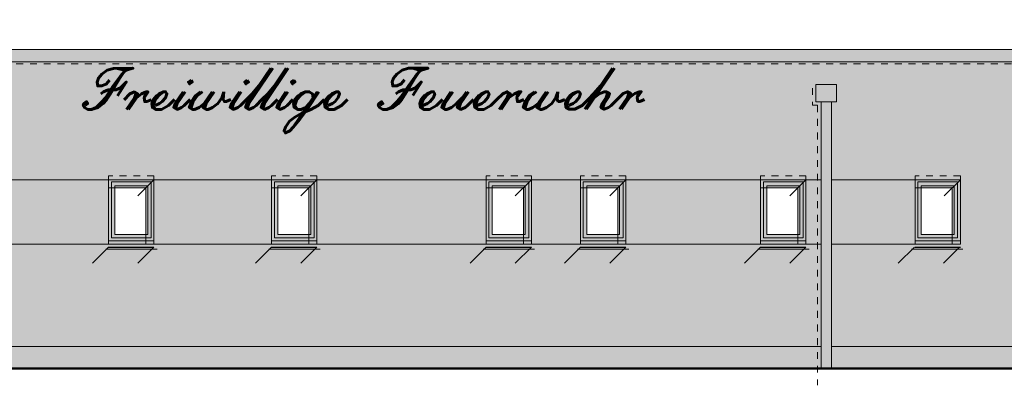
# Model space of a CAD drawing. Header units: metres. Extents: x 1169 to 1496, y -112 to 50.
# Tile 198 of 256: x 1361.76 to 1376.1, y -32.78 to -27.45. Entities that reach past the tile are written whole.
import ezdxf

# ---------------------------------------------------------------- set-up
doc = ezdxf.new("R2010")
doc.units = ezdxf.units.M
doc.header["$XCLIPFRAME"] = 2
for name, pattern in [('AUSGEZOGEN', [0]), ('PUNKT2_S9', [0.0015, 0, -0.0015]), ('VERDECKT2_S2', [0.15, 0.1, -0.05])]:
    doc.linetypes.add(name, pattern=pattern)
for name, color, linetype, lineweight in [('XR$2$Ansicht', 1, 'AUSGEZOGEN', 50), ('XR$2$Design', 4, 'AUSGEZOGEN', 13), ('XR$2$Filling', 4, 'AUSGEZOGEN', 13), ('XR$2$Türen', 3, 'AUSGEZOGEN', 18), ('XR$2$Wegeflächen', 4, 'AUSGEZOGEN', 13), ('XR$3$Ansicht', 1, 'AUSGEZOGEN', 50), ('XR$3$Muster', 4, 'AUSGEZOGEN', 13), ('XR$3$Möblierung', 4, 'AUSGEZOGEN', 13), ('XR$4$Ansicht', 1, 'AUSGEZOGEN', 50), ('XR$4$Muster', 4, 'AUSGEZOGEN', 13), ('XR$4$Möblierung', 4, 'AUSGEZOGEN', 13), ('XR$5$Möblierung', 4, 'AUSGEZOGEN', 13), ('XR$5$STANDARD_1', 7, 'AUSGEZOGEN', 25)]:
    doc.layers.add(name, color=color, linetype=linetype, lineweight=lineweight)
doc.styles.add('SCRIPTC', font='scriptc_.ttf')
picture_1 = doc.add_image_def('image1.tif', size_in_pixel=(512, 512))

msp = doc.modelspace()

# ---------------------------------------------------------------- hatches: boundary and pattern name
at = {"layer": 'XR$3$Muster', "linetype": 'AUSGEZOGEN', "lineweight": 13, "transparency": 33554687}
msp.add_hatch(color=252, dxfattribs=at).paths.add_polyline_path([(1373.3581, -28.6438), (1373.6581, -28.6438), (1373.6581, -28.3938), (1373.3581, -28.3938)])
h = msp.add_hatch(color=7, dxfattribs=at)
h.set_gradient(color1=(199, 199, 199), color2=(48, 48, 48), one_color=1, name='INVCYLINDER')
h.paths.add_polyline_path([(1373.4331, -32.5331), (1373.5831, -32.5331), (1373.5831, -28.6438), (1373.4331, -28.6438)], flags=0)
at = {"layer": 'XR$3$Möblierung', "linetype": 'AUSGEZOGEN', "lineweight": 13, "true_color": 0x9f9d98, "transparency": 33554687}
msp.add_hatch(color=253, dxfattribs=at).paths.add_polyline_path([(1387.0881, -28.0604), (1387.0881, -27.8831), (1359.8411, -27.8831), (1356.6825, -27.8844), (1356.6825, -28.0604)])
at = {"layer": 'XR$4$Muster', "linetype": 'AUSGEZOGEN', "lineweight": 13, "transparency": 33554687}
msp.add_hatch(color=250, dxfattribs=at).paths.add_polyline_path([(1373.3065, -28.4455), (1373.3581, -28.3938), (1373.3581, -28.6438), (1373.4331, -28.6438), (1373.4331, -32.5331), (1373.3815, -32.5331), (1373.3815, -28.6955), (1373.3065, -28.6955)], flags=16)
for points in [[(1360.5296, -32.2131), (1360.5296, -32.2531), (1373.3815, -32.2531), (1373.3815, -32.2131)], [(1373.5831, -32.2131), (1373.5831, -32.2531), (1378.4281, -32.2531), (1378.4281, -32.2131)]]:
    msp.add_hatch(color=250, dxfattribs=at).paths.add_polyline_path(points)
at = {"layer": 'XR$4$Möblierung', "linetype": 'AUSGEZOGEN', "lineweight": 13, "transparency": 33554687}
for color, points in [(59, [(1387.0581, -28.0604), (1356.7081, -28.0604), (1356.7081, -28.0904), (1387.0581, -28.0904)]), (250, [(1363.0531, -29.9004), (1363.5958, -29.9004), (1363.5958, -30.7231), (1363.7131, -30.7231), (1363.7131, -29.7831), (1363.0531, -29.7831)]), (250, [(1365.4281, -29.9004), (1365.9708, -29.9004), (1365.9708, -30.7231), (1366.0881, -30.7231), (1366.0881, -29.7831), (1365.4281, -29.7831)]), (250, [(1368.5531, -29.9004), (1369.0958, -29.9004), (1369.0958, -30.7231), (1369.2131, -30.7231), (1369.2131, -29.7831), (1368.5531, -29.7831)]), (250, [(1369.9281, -29.9004), (1370.4708, -29.9004), (1370.4708, -30.7231), (1370.5881, -30.7231), (1370.5881, -29.7831), (1369.9281, -29.7831)]), (250, [(1372.5531, -29.9004), (1373.0958, -29.9004), (1373.0958, -30.7231), (1373.2131, -30.7231), (1373.2131, -29.7831), (1372.5531, -29.7831)]), (250, [(1374.8031, -29.9004), (1375.3458, -29.9004), (1375.3458, -30.7231), (1375.4631, -30.7231), (1375.4631, -29.7831), (1374.8031, -29.7831)]), (250, [(1363.0227, -30.7935), (1363.6827, -30.7935), (1363.7131, -30.7631), (1363.0531, -30.7631)]), (250, [(1365.3977, -30.7935), (1366.0577, -30.7935), (1366.0881, -30.7631), (1365.4281, -30.7631)]), (250, [(1368.5227, -30.7935), (1369.1827, -30.7935), (1369.2131, -30.7631), (1368.5531, -30.7631)]), (250, [(1369.8977, -30.7935), (1370.5577, -30.7935), (1370.5881, -30.7631), (1369.9281, -30.7631)]), (250, [(1372.5221, -30.7935), (1373.1821, -30.7935), (1373.2126, -30.7631), (1372.5526, -30.7631)]), (250, [(1374.7621, -30.7935), (1375.4221, -30.7935), (1375.4526, -30.7631), (1374.7926, -30.7631)])]:
    msp.add_hatch(color=color, dxfattribs=at).paths.add_polyline_path(points)
at = {"layer": 'XR$5$Möblierung', "linetype": 'AUSGEZOGEN', "lineweight": 13, "true_color": 0xe1d7c9, "transparency": 33554687}
h = msp.add_hatch(color=254, dxfattribs=at)
h.paths.add_polyline_path([(1386.08, -28.4455), (1386.1317, -28.3938), (1386.4317, -28.3938), (1386.4317, -28.6438), (1386.3567, -28.6438), (1386.3567, -29.2131), (1387.0581, -29.2131), (1387.0581, -28.0904), (1356.7681, -28.0904), (1356.7681, -32.2131), (1360.3279, -32.2131), (1360.3279, -30.7231), (1357.9281, -30.7231), (1357.9281, -29.7831), (1360.3279, -29.7831), (1360.3279, -28.6955), (1360.2529, -28.6955), (1360.2529, -28.4455), (1360.3046, -28.3938), (1360.6046, -28.3938), (1360.6046, -28.6438), (1360.5296, -28.6438), (1360.5296, -29.7831), (1373.3815, -29.7831), (1373.3815, -28.6955), (1373.3065, -28.6955), (1373.3065, -28.4455), (1373.3581, -28.3938), (1373.6581, -28.3938), (1373.6581, -28.6438), (1373.5831, -28.6438), (1373.5831, -29.7831), (1375.4631, -29.7831), (1375.4631, -30.7231), (1373.5831, -30.7231), (1373.5831, -32.2131), (1376.8281, -32.2131), (1376.8281, -29.2131), (1386.155, -29.2131), (1386.155, -28.6955), (1386.08, -28.6955)])
h.paths.add_polyline_path([(1360.5296, -30.7231), (1360.5296, -32.2131), (1373.3815, -32.2131), (1373.3815, -30.7231)])
h.paths.add_polyline_path([(1386.8281, -32.5331), (1386.8281, -29.3197), (1386.4281, -29.3197), (1386.4281, -32.5331)])
h.paths.add_polyline_path([(1375.4221, -30.7935), (1374.7621, -30.7935), (1374.7926, -30.7631), (1375.4526, -30.7631)], flags=16)
h.paths.add_polyline_path([(1357.9281, -30.7631), (1358.5881, -30.7631), (1358.5577, -30.7935), (1357.8977, -30.7935)], flags=16)
h.paths.add_polyline_path([(1360.6781, -30.7631), (1361.3381, -30.7631), (1361.3077, -30.7935), (1360.6477, -30.7935)], flags=16)
h.paths.add_polyline_path([(1373.1821, -30.7935), (1372.5221, -30.7935), (1372.5526, -30.7631), (1373.2126, -30.7631)], flags=16)
h.paths.add_polyline_path([(1370.5577, -30.7935), (1369.8977, -30.7935), (1369.9281, -30.7631), (1370.5881, -30.7631)], flags=16)
h.paths.add_polyline_path([(1369.1827, -30.7935), (1368.5227, -30.7935), (1368.5531, -30.7631), (1369.2131, -30.7631)], flags=16)
h.paths.add_polyline_path([(1366.0577, -30.7935), (1365.3977, -30.7935), (1365.4281, -30.7631), (1366.0881, -30.7631)], flags=16)
h.paths.add_polyline_path([(1363.6827, -30.7935), (1363.0227, -30.7935), (1363.0531, -30.7631), (1363.7131, -30.7631)], flags=16)
at = {"layer": 'XR$5$Möblierung', "linetype": 'AUSGEZOGEN', "lineweight": 13, "true_color": 0x861922, "transparency": 33554687}
for points in [[(1363.0531, -30.7231), (1363.0531, -29.7831), (1361.3381, -29.7831), (1361.3381, -30.7231)], [(1365.4281, -29.7831), (1363.7131, -29.7831), (1363.7131, -30.7231), (1365.4281, -30.7231)], [(1368.5531, -30.7231), (1368.5531, -29.7831), (1366.0881, -29.7831), (1366.0881, -30.7231)], [(1369.2131, -30.7231), (1369.9281, -30.7231), (1369.9281, -29.7831), (1369.2131, -29.7831)], [(1372.5531, -30.7231), (1372.5531, -29.7831), (1370.5881, -29.7831), (1370.5881, -30.7231)], [(1373.3815, -29.7831), (1373.2131, -29.7831), (1373.2131, -30.7231), (1373.3815, -30.7231)], [(1374.8031, -30.7231), (1374.8031, -29.7831), (1373.5831, -29.7831), (1373.5831, -30.7231)]]:
    msp.add_hatch(color=246, dxfattribs=at).paths.add_polyline_path(points)
at = {"layer": 'XR$5$Möblierung', "linetype": 'AUSGEZOGEN', "lineweight": 13, "true_color": 0x575044, "transparency": 33554687}
for points in [[(1363.5958, -30.5781), (1363.1431, -30.5781), (1363.1431, -29.9004), (1363.0531, -29.9004), (1363.0531, -30.7231), (1363.5958, -30.7231)], [(1365.9708, -30.5781), (1365.5181, -30.5781), (1365.5181, -29.9004), (1365.4281, -29.9004), (1365.4281, -30.7231), (1365.9708, -30.7231)], [(1369.0958, -30.5781), (1368.6431, -30.5781), (1368.6431, -29.9004), (1368.5531, -29.9004), (1368.5531, -30.7231), (1369.0958, -30.7231)], [(1370.4708, -30.5781), (1370.0181, -30.5781), (1370.0181, -29.9004), (1369.9281, -29.9004), (1369.9281, -30.7231), (1370.4708, -30.7231)], [(1373.0958, -30.5781), (1372.6431, -30.5781), (1372.6431, -29.9004), (1372.5531, -29.9004), (1372.5531, -30.7231), (1373.0958, -30.7231)], [(1375.3458, -30.5781), (1374.8931, -30.5781), (1374.8931, -29.9004), (1374.8031, -29.9004), (1374.8031, -30.7231), (1375.3458, -30.7231)]]:
    msp.add_hatch(color=251, dxfattribs=at).paths.add_polyline_path(points)
at = {"layer": 'XR$5$Möblierung', "linetype": 'AUSGEZOGEN', "lineweight": 13, "true_color": 0x766a5e, "transparency": 33554687}
for points in [[(1373.3815, -32.2531), (1360.5296, -32.2531), (1360.5296, -32.5331), (1373.3815, -32.5331)], [(1373.5831, -32.5331), (1376.7881, -32.5331), (1376.7881, -32.2531), (1373.5831, -32.2531)]]:
    msp.add_hatch(color=251, dxfattribs=at).paths.add_polyline_path(points)

# ---------------------------------------------------------------- linework, layer by layer
at = {"layer": 'XR$2$Ansicht', "color": 4, "linetype": 'AUSGEZOGEN', "lineweight": 13, "transparency": 33554687}
for p, q in [((1356.6825, -27.8831), (1387.0881, -27.8831)), ((1387.0881, -28.0604), (1356.6825, -28.0604)), ((1373.4331, -32.5331), (1373.4331, -28.6438)), ((1373.5831, -32.5331), (1373.5831, -28.6438)), ((1363.0531, -30.7231), (1363.0531, -29.7831)), ((1363.0931, -30.6281), (1363.0931, -29.8131)), ((1363.0931, -29.8131), (1363.6731, -29.8131)), ((1363.6731, -29.8131), (1363.6731, -30.6281)), ((1363.7131, -29.7831), (1363.7131, -30.7231)), ((1365.4281, -30.7231), (1365.4281, -29.7831)), ((1365.4681, -30.6281), (1365.4681, -29.8131)), ((1365.4681, -29.8131), (1366.0481, -29.8131)), ((1366.0481, -29.8131), (1366.0481, -30.6281)), ((1366.0881, -29.7831), (1366.0881, -30.7231)), ((1368.5531, -30.7231), (1368.5531, -29.7831)), ((1368.5931, -30.6281), (1368.5931, -29.8131)), ((1368.5931, -29.8131), (1369.1731, -29.8131)), ((1369.1731, -29.8131), (1369.1731, -30.6281)), ((1369.2131, -29.7831), (1369.2131, -30.7231)), ((1369.9281, -30.7231), (1369.9281, -29.7831)), ((1369.9681, -30.6281), (1369.9681, -29.8131)), ((1369.9681, -29.8131), (1370.5481, -29.8131)), ((1370.5481, -29.8131), (1370.5481, -30.6281)), ((1370.5881, -29.7831), (1370.5881, -30.7231)), ((1372.5531, -30.7231), (1372.5531, -29.7831)), ((1372.5931, -30.6281), (1372.5931, -29.8131)), ((1372.5931, -29.8131), (1373.1731, -29.8131)), ((1373.1731, -29.8131), (1373.1731, -30.6281)), ((1373.2131, -29.7831), (1373.2131, -30.7231)), ((1374.8031, -30.7231), (1374.8031, -29.7831)), ((1374.8431, -30.6281), (1374.8431, -29.8131)), ((1374.8431, -29.8131), (1375.4231, -29.8131)), ((1375.4231, -29.8131), (1375.4231, -30.6281)), ((1375.4631, -29.7831), (1375.4631, -30.7231)), ((1363.1431, -30.5781), (1363.1431, -29.8681)), ((1363.1431, -29.8681), (1363.6231, -29.8681)), ((1363.6231, -29.8681), (1363.6231, -30.5781)), ((1365.5181, -30.5781), (1365.5181, -29.8681)), ((1365.5181, -29.8681), (1365.9981, -29.8681)), ((1365.9981, -29.8681), (1365.9981, -30.5781)), ((1368.6431, -30.5781), (1368.6431, -29.8681)), ((1368.6431, -29.8681), (1369.1231, -29.8681)), ((1369.1231, -29.8681), (1369.1231, -30.5781)), ((1370.0181, -30.5781), (1370.0181, -29.8681)), ((1370.0181, -29.8681), (1370.4981, -29.8681)), ((1370.4981, -29.8681), (1370.4981, -30.5781)), ((1372.6431, -30.5781), (1372.6431, -29.8681)), ((1372.6431, -29.8681), (1373.1231, -29.8681)), ((1373.1231, -29.8681), (1373.1231, -30.5781)), ((1374.8931, -30.5781), (1374.8931, -29.8681)), ((1374.8931, -29.8681), (1375.3731, -29.8681)), ((1375.3731, -29.8681), (1375.3731, -30.5781)), ((1363.0931, -30.6281), (1363.6731, -30.6281)), ((1363.1431, -30.5781), (1363.6231, -30.5781)), ((1365.4681, -30.6281), (1366.0481, -30.6281)), ((1365.5181, -30.5781), (1365.9981, -30.5781)), ((1368.5931, -30.6281), (1369.1731, -30.6281)), ((1368.6431, -30.5781), (1369.1231, -30.5781)), ((1369.9681, -30.6281), (1370.5481, -30.6281)), ((1370.0181, -30.5781), (1370.4981, -30.5781)), ((1372.5931, -30.6281), (1373.1731, -30.6281)), ((1372.6431, -30.5781), (1373.1231, -30.5781)), ((1374.8431, -30.6281), (1375.4231, -30.6281)), ((1374.8931, -30.5781), (1375.3731, -30.5781)), ((1363.0531, -30.7231), (1363.7131, -30.7231)), ((1365.4281, -30.7231), (1366.0881, -30.7231)), ((1368.5531, -30.7231), (1369.2131, -30.7231)), ((1369.9281, -30.7231), (1370.5881, -30.7231)), ((1372.5531, -30.7231), (1373.2131, -30.7231)), ((1374.8031, -30.7231), (1375.4631, -30.7231)), ((1360.5296, -32.2131), (1373.4331, -32.2131)), ((1373.5831, -32.2131), (1378.4281, -32.2131))]:
    msp.add_line(p, q, dxfattribs=at)
at = {"layer": 'XR$2$Ansicht', "color": 4, "linetype": 'VERDECKT2_S2', "lineweight": 13, "transparency": 33554687}
for p, q in [((1363.7131, -29.7231), (1363.0531, -29.7231)), ((1366.0881, -29.7231), (1365.4281, -29.7231)), ((1369.2131, -29.7231), (1368.5531, -29.7231)), ((1370.5881, -29.7231), (1369.9281, -29.7231)), ((1373.2131, -29.7231), (1372.5531, -29.7231)), ((1375.4631, -29.7231), (1374.8031, -29.7231))]:
    msp.add_line(p, q, dxfattribs=at)
at = {"layer": 'XR$2$Ansicht', "color": 4, "linetype": 'AUSGEZOGEN', "lineweight": 13, "transparency": 33554687}
msp.add_lwpolyline([(1373.3581, -28.6438), (1373.6581, -28.6438), (1373.6581, -28.3938), (1373.3581, -28.3938), (1373.3581, -28.6438)], close=True, dxfattribs=at)
at = {"layer": 'XR$2$Design', "color": 3, "linetype": 'AUSGEZOGEN', "lineweight": 13, "transparency": 33554687}
for p, q in [((1363.0531, -30.6731), (1363.7131, -30.6731)), ((1365.4281, -30.6731), (1366.0881, -30.6731)), ((1368.5531, -30.6731), (1369.2131, -30.6731)), ((1369.9281, -30.6731), (1370.5881, -30.6731)), ((1372.5531, -30.6731), (1373.2131, -30.6731)), ((1374.8031, -30.6731), (1375.4631, -30.6731))]:
    msp.add_line(p, q, dxfattribs=at)
at = {"layer": 'XR$2$Design', "color": 3, "linetype": 'AUSGEZOGEN', "lineweight": 25, "transparency": 33554687}
for p, q in [((1363.0531, -30.7631), (1363.7131, -30.7631)), ((1365.4281, -30.7631), (1366.0881, -30.7631)), ((1368.5531, -30.7631), (1369.2131, -30.7631)), ((1369.9281, -30.7631), (1370.5881, -30.7631)), ((1372.5531, -30.7631), (1373.2131, -30.7631)), ((1374.8031, -30.7631), (1375.4631, -30.7631))]:
    msp.add_line(p, q, dxfattribs=at)
at = {"layer": 'XR$2$Filling', "color": 52, "linetype": 'AUSGEZOGEN', "lineweight": 13, "transparency": 33554687}
for p, q in [((1373.4331, -29.7831), (1360.5296, -29.7831)), ((1375.4481, -29.7831), (1373.5831, -29.7831)), ((1373.4331, -30.7231), (1360.5296, -30.7231)), ((1375.4535, -30.7231), (1373.5885, -30.7231))]:
    msp.add_line(p, q, dxfattribs=at)
at = {"layer": 'XR$2$Türen', "color": 3, "linetype": 'AUSGEZOGEN', "lineweight": 13, "transparency": 33554687}
for p, q in [((1363.0531, -29.7831), (1363.0531, -29.7231)), ((1363.7131, -29.7831), (1363.0531, -29.7831)), ((1363.7131, -29.7831), (1363.7131, -29.7231)), ((1365.4281, -29.7831), (1365.4281, -29.7231)), ((1366.0881, -29.7831), (1365.4281, -29.7831)), ((1366.0881, -29.7831), (1366.0881, -29.7231)), ((1368.5531, -29.7831), (1368.5531, -29.7231)), ((1369.2131, -29.7831), (1368.5531, -29.7831)), ((1369.2131, -29.7831), (1369.2131, -29.7231)), ((1369.9281, -29.7831), (1369.9281, -29.7231)), ((1370.5881, -29.7831), (1369.9281, -29.7831)), ((1370.5881, -29.7831), (1370.5881, -29.7231)), ((1372.5531, -29.7831), (1372.5531, -29.7231)), ((1373.2131, -29.7831), (1372.5531, -29.7831)), ((1373.2131, -29.7831), (1373.2131, -29.7231)), ((1374.8031, -29.7831), (1374.8031, -29.7231)), ((1375.4631, -29.7831), (1374.8031, -29.7831)), ((1375.4631, -29.7831), (1375.4631, -29.7231))]:
    msp.add_line(p, q, dxfattribs=at)
at = {"layer": 'XR$2$Wegeflächen', "color": 1, "linetype": 'AUSGEZOGEN', "lineweight": 50, "transparency": 33554687}
msp.add_line((1389.613, -32.5331), (1338.7717, -32.5331), dxfattribs=at)
at = {"layer": 'XR$4$Ansicht', "color": 7, "linetype": 'PUNKT2_S9', "lineweight": 13, "transparency": 33554687}
for p, q in [((1356.7081, -28.0904), (1387.0581, -28.0904)), ((1373.3083, -28.4437), (1373.3083, -28.6937)), ((1373.3083, -28.6937), (1373.3833, -28.6937)), ((1373.3833, -28.6937), (1373.3833, -32.7797))]:
    msp.add_line(p, q, dxfattribs=at)
at = {"layer": 'XR$4$Ansicht', "color": 35, "linetype": 'AUSGEZOGEN', "lineweight": 13, "transparency": 33554687}
for p, q in [((1363.7131, -29.7831), (1363.4784, -30.0178)), ((1366.0881, -29.7831), (1365.8534, -30.0178)), ((1369.2131, -29.7831), (1368.9784, -30.0178)), ((1370.5881, -29.7831), (1370.3534, -30.0178)), ((1373.2131, -29.7831), (1372.9784, -30.0178)), ((1375.4631, -29.7831), (1375.2284, -30.0178)), ((1363.5958, -29.9004), (1363.0531, -29.9004)), ((1363.5958, -29.8904), (1363.5958, -30.7231)), ((1365.9708, -29.9004), (1365.4281, -29.9004)), ((1365.9708, -29.8904), (1365.9708, -30.7231)), ((1369.0958, -29.9004), (1368.5531, -29.9004)), ((1369.0958, -29.8904), (1369.0958, -30.7231)), ((1370.4708, -29.9004), (1369.9281, -29.9004)), ((1370.4708, -29.8904), (1370.4708, -30.7231)), ((1373.0958, -29.9004), (1372.5531, -29.9004)), ((1373.0958, -29.8904), (1373.0958, -30.7231)), ((1375.3458, -29.9004), (1374.8031, -29.9004)), ((1375.3458, -29.8904), (1375.3458, -30.7231)), ((1363.0531, -30.7631), (1362.8184, -30.9978)), ((1363.0109, -30.7935), (1363.7589, -30.7935)), ((1363.7131, -30.7631), (1363.4784, -30.9978)), ((1365.4281, -30.7631), (1365.1934, -30.9978)), ((1365.3859, -30.7935), (1366.1339, -30.7935)), ((1366.0881, -30.7631), (1365.8534, -30.9978)), ((1368.5531, -30.7631), (1368.3184, -30.9978)), ((1368.5109, -30.7935), (1369.2589, -30.7935)), ((1369.2131, -30.7631), (1368.9784, -30.9978)), ((1369.9281, -30.7631), (1369.6934, -30.9978)), ((1369.8859, -30.7935), (1370.6339, -30.7935)), ((1370.5881, -30.7631), (1370.3534, -30.9978)), ((1372.5526, -30.7631), (1372.3178, -30.9978)), ((1372.5103, -30.7935), (1373.2583, -30.7935)), ((1373.2126, -30.7631), (1372.9778, -30.9978)), ((1374.7926, -30.7631), (1374.5578, -30.9978)), ((1374.7503, -30.7935), (1375.4983, -30.7935)), ((1375.4526, -30.7631), (1375.2178, -30.9978))]:
    msp.add_line(p, q, dxfattribs=at)

# ---------------------------------------------------------------- texts
at = {"layer": 'XR$5$STANDARD_1', "color": 1, "linetype": 'AUSGEZOGEN', "lineweight": 13, "transparency": 33554687, "insert": (1362.6351, -29.0994), "char_height": 0.6, "width": 8.488873, "attachment_point": 7, "rotation": 0.0189, "style": 'SCRIPTC'}
msp.add_mtext('\\W1.10;\\Q19.0;Freiwillige Feuerwehr', dxfattribs=at)

# ---------------------------------------------------------------- pictures from other files: only their frames are drawn
at = {"layer": 'XR$3$Ansicht', "color": 4, "linetype": 'AUSGEZOGEN', "lineweight": 13, "transparency": 33554687}
image = msp.add_image(picture_1, insert=(1363.1431, -30.5781), size_in_units=(0.48, 0.71), dxfattribs=at)
image.set_boundary_path([(511.5, 511.5), (511.5, -0.5), (-0.5, -0.5), (-0.5, 511.5), (511.5, 511.5)])
image = msp.add_image(picture_1, insert=(1365.5181, -30.5781), size_in_units=(0.48, 0.71), dxfattribs=at)
image.set_boundary_path([(511.5, 511.5), (511.5, -0.5), (-0.5, -0.5), (-0.5, 511.5), (511.5, 511.5)])
image = msp.add_image(picture_1, insert=(1368.6431, -30.5781), size_in_units=(0.48, 0.71), dxfattribs=at)
image.set_boundary_path([(511.5, 511.5), (511.5, -0.5), (-0.5, -0.5), (-0.5, 511.5), (511.5, 511.5)])
image = msp.add_image(picture_1, insert=(1370.0181, -30.5781), size_in_units=(0.48, 0.71), dxfattribs=at)
image.set_boundary_path([(511.5, 511.5), (511.5, -0.5), (-0.5, -0.5), (-0.5, 511.5), (511.5, 511.5)])
image = msp.add_image(picture_1, insert=(1372.6431, -30.5781), size_in_units=(0.48, 0.71), dxfattribs=at)
image.set_boundary_path([(511.5, 511.5), (511.5, -0.5), (-0.5, -0.5), (-0.5, 511.5), (511.5, 511.5)])
image = msp.add_image(picture_1, insert=(1374.8931, -30.5781), size_in_units=(0.48, 0.71), dxfattribs=at)
image.set_boundary_path([(511.5, 511.5), (511.5, -0.5), (-0.5, -0.5), (-0.5, 511.5), (511.5, 511.5)])

doc.saveas('drawing.dxf')
